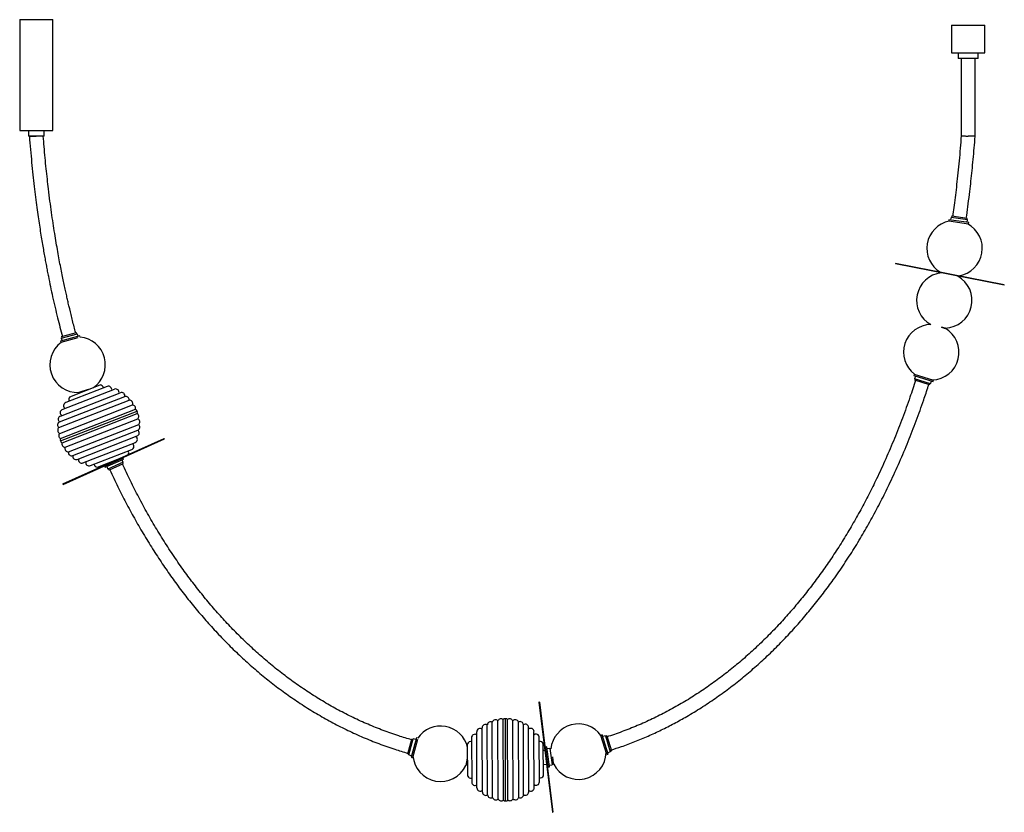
# Model space of a CAD drawing. Header units: millimetres. Extents: x -858 to 917, y -805 to 625.
import ezdxf

# ---------------------------------------------------------------- set-up
doc = ezdxf.new("R2010")
doc.units = ezdxf.units.MM

msp = doc.modelspace()

# ---------------------------------------------------------------- linework, layer by layer
at = {"color": 7, "linetype": 'Continuous', "lineweight": 25}
for p, q in [((-857.9, 624.9), (-857.9, 424.9)), ((-857.9, 624.9), (-797.9, 624.9)), ((-797.9, 424.9), (-797.9, 624.9)), ((822.1, 614.9), (822.1, 564.9)), ((822.1, 614.9), (882.1, 614.9)), ((882.1, 564.9), (882.1, 614.9)), ((822.1, 564.9), (882.1, 564.9)), ((834.3, 564.9), (834.3, 554.9)), ((869.9, 554.9), (834.3, 554.9)), ((839.6, 554.9), (839.6, 415.3)), ((864.6, 414.4), (864.6, 554.9)), ((869.9, 554.9), (869.9, 564.9)), ((-857.9, 424.9), (-797.9, 424.9)), ((-842.3, 424.9), (-842.3, 414.9)), ((-813.5, 414.9), (-842.3, 414.9)), ((-840.4, 414.9), (-840.4, 414.4)), ((-813.5, 414.9), (-813.5, 424.9)), ((821.2, 268.5), (820.5, 263.6)), ((821.2, 268.5), (850.9, 264.2)), ((822.6, 270.8), (822.2, 268.4)), ((822.6, 270.8), (850.2, 266.8)), ((849.9, 264.3), (850.2, 266.8)), ((817.3, 264), (817, 261.6)), ((852.9, 256.3), (817, 261.6)), ((853.3, 258.8), (817.3, 264)), ((850.2, 259.3), (850.9, 264.2)), ((852.9, 256.3), (853.3, 258.8)), ((721, 185.3), (720.8, 184.3)), ((917, 145.9), (720.8, 184.3)), ((917.2, 146.8), (721, 185.3)), ((917, 145.9), (917.2, 146.8)), ((-749.5, 54.4), (-784.6, 44.9)), ((-782.9, 50.6), (-753.9, 58.4)), ((-782.5, 53.3), (-755.5, 60.6)), ((-782.5, 53.3), (-781.9, 50.9)), ((-754.9, 58.2), (-755.5, 60.6)), ((-752.6, 53.6), (-753.9, 58.4)), ((-748.9, 52.2), (-749.5, 54.4)), ((810.8, 68.5), (804.2, 70)), ((804.2, 70), (810.8, 68.1)), ((810, 68.3), (810.1, 68.7)), ((-784.6, 44.9), (-784, 42.5)), ((-753, 50.9), (-784, 42.5)), ((-782.9, 50.6), (-781.6, 45.8)), ((754.8, -14.6), (754, -17)), ((754, -17), (788.7, -28)), ((754.8, -14.6), (789.5, -25.6)), ((-767.3, -55.2), (-712.9, -34)), ((757.1, -18), (755.6, -22.7)), ((784.2, -31.8), (755.6, -22.7)), ((756.5, -23), (755.8, -25.4)), ((782.4, -33.8), (755.8, -25.4)), ((782.4, -33.8), (783.2, -31.5)), ((784.2, -31.8), (785.7, -27)), ((788.7, -28), (789.5, -25.6)), ((-784.6, -90.3), (-676.5, -48.1)), ((-781.3, -78.5), (-686.9, -41.7)), ((-700.1, -36.6), (-775, -65.8)), ((-734.5, -42.4), (-751.4, -47.6)), ((-750.5, -47.4), (-750.2, -48.5)), ((-787.3, -110.8), (-660.5, -61.3)), ((-785.9, -100.7), (-668.4, -54.9)), ((-785.8, -121.3), (-654.5, -70.1)), ((-784.4, -130.7), (-649.2, -77.9)), ((-784.4, -135.1), (-646.2, -81.2)), ((-781.5, -138.3), (-646.2, -85.5)), ((-776.1, -146.2), (-644.8, -94.9)), ((-770.1, -154.9), (-643.3, -105.4)), ((-762.2, -161.4), (-644.8, -115.5)), ((-779.9, -212.6), (-597.6, -130.5)), ((-779.5, -213.5), (-597.1, -131.4)), ((-754.2, -168.2), (-646.1, -126)), ((-743.8, -174.6), (-649.4, -137.7)), ((-597.1, -131.4), (-597.6, -130.5)), ((-730.5, -179.6), (-655.7, -150.4)), ((-717.8, -182.3), (-678.1, -166.8)), ((-704.8, -180.3), (-671.6, -165.3)), ((-703.7, -182.5), (-670.6, -167.6)), ((-700.6, -175.5), (-700.1, -176.7)), ((-671.4, -173.4), (-698.8, -185.8)), ((-671.3, -176.1), (-696.8, -187.6)), ((-676.7, -167.6), (-676.8, -167.3)), ((-671.4, -173.4), (-673.5, -168.9)), ((-671.3, -176.1), (-672.4, -173.8)), ((-670.6, -167.6), (-671.6, -165.3)), ((-704.8, -180.3), (-703.7, -182.5)), ((-700.8, -181.2), (-698.8, -185.8)), ((-699.7, -177.6), (-699.5, -177.9)), ((-697.8, -185.4), (-696.8, -187.6)), ((-779.9, -212.6), (-779.5, -213.5)), ((79.2, -606.2), (78.2, -606.4)), ((78.2, -606.4), (102.4, -804.9)), ((79.2, -606.2), (103.4, -804.8)), ((14.1, -782.7), (13.6, -637.6)), ((18.2, -784.3), (17.7, -636)), ((22.2, -782.7), (21.7, -637.5)), ((-23.7, -768.3), (-24.1, -652.3)), ((-14.4, -773.3), (-14.8, -647.2)), ((-5.5, -778.3), (-6, -642.2)), ((4.8, -780.7), (4.3, -639.7)), ((31.5, -780.6), (31, -639.6)), ((41.8, -778.1), (41.4, -642)), ((50.7, -773.1), (50.3, -647)), ((59.9, -768), (59.6, -652)), ((-158.4, -699.7), (-151, -672.7)), ((-156.2, -701.3), (-148.4, -672.4)), ((-142.7, -670.6), (-152.2, -705.7)), ((-148.6, -673.4), (-151, -672.7)), ((-140.9, -673.5), (-149.8, -706.4)), ((-143.5, -673.7), (-148.4, -672.4)), ((-140.4, -671.3), (-142.7, -670.6)), ((-43.3, -670.2), (-43, -750.5)), ((-33.5, -761), (-33.8, -659.7)), ((69.6, -760.6), (69.3, -659.3)), ((79.1, -750.1), (78.9, -669.8)), ((192.4, -665.4), (190, -666.1)), ((200.7, -700.9), (190, -666.1)), ((203.1, -700.2), (192.4, -665.4)), ((198.1, -667), (193.4, -668.4)), ((198.1, -667), (206.9, -695.7)), ((200.8, -667.2), (198.4, -668)), ((200.8, -667.2), (209, -694)), ((-144.2, -676.1), (-144.4, -676)), ((-50.2, -739.6), (-50.3, -681.2)), ((86.2, -739.1), (86, -680.7)), ((92.5, -687), (90.1, -687.4)), ((94.7, -723.4), (90.1, -687.4)), ((97.2, -723.1), (92.5, -687)), ((97.9, -689.5), (92.9, -690.2)), ((97.9, -689.5), (101.8, -719.3)), ((99.8, -690.3), (98, -690.6)), ((-158.4, -699.7), (-156, -700.4)), ((-156.2, -701.3), (-151.4, -702.7)), ((-152.2, -705.7), (-149.8, -706.4)), ((-51.3, -707.4), (-53.7, -720.6)), ((88.8, -693.1), (86, -693.5)), ((90.8, -692.8), (89.8, -693)), ((102.4, -704.6), (104.1, -717.9)), ((104.9, -718.2), (103, -709.3)), ((198.8, -695.5), (199.1, -695.4)), ((199.3, -696.5), (199.5, -697.2)), ((200.7, -700.9), (203.1, -700.2)), ((201.2, -694.8), (201.4, -694.7)), ((202.1, -697.1), (206.9, -695.7)), ((206.6, -694.7), (209, -694)), ((-53.4, -718.8), (-50.2, -719.1)), ((86.1, -718.6), (91.8, -717.9)), ((92.8, -717.8), (94, -717.7)), ((94.7, -723.4), (97.2, -723.1)), ((96.8, -719.9), (101.8, -719.3)), ((101.6, -718.3), (104.1, -717.9)), ((103.9, -716.4), (104.5, -716.3)), ((102.4, -804.9), (103.4, -804.8))]:
    msp.add_line(p, q, dxfattribs=at)
for centre, radius, start, end in [((827.6, 212.4), 50, 101.306, 239.4233), ((827.6, 212.4), 50, 278.4242, 62.1304), ((809.1, 118.5), 50, 96.8522, 240.5765), ((809.1, 118.5), 50, 271.9006, 60.9952), ((785.6, 25), 50, 91.1236, 232.5333), ((785.6, 25), 50, 272.3964, 59.7495), ((-753.5, 2.4), 50, 126.1017, 272.397), ((-753.5, 2.4), 50, 304.5871, 84.7367), ((-712.9, -40), 6, 6.6091, 90.4607), ((-697.9, -42.2), 6, 345.4701, 111.3227), ((-684.7, -47.2), 5.94, 341.5017, 111.3227), ((-674.3, -53.7), 6, 348.2809, 111.3227), ((-772.8, -71.4), 6, 111.3227, 237.1753), ((-763.3, -59.7), 6, 132.1846, 216.0363), ((-666.5, -60.6), 6, 352.4026, 108.9889), ((-660.4, -67.7), 6.36, 338.2153, 91.0503), ((-655.1, -76.2), 6.16, 343.5055, 84.7188), ((-779.1, -84), 5.94, 111.3227, 241.1436), ((-651.8, -83.3), 6, 21.3299, 63.9849), ((-651.8, -83.3), 6, 338.6605, 21.3154), ((-649.4, -90.8), 6.16, 317.9265, 59.1399), ((-783.5, -106.2), 6, 113.6564, 230.2427), ((-782.4, -95.8), 6, 111.3227, 234.3644), ((-647.6, -100.7), 6.36, 311.595, 64.43), ((-647.2, -110), 6, 293.6564, 50.2427), ((-783.1, -115.6), 6.36, 131.595, 244.43), ((-781.3, -125.4), 6.16, 137.9265, 239.1399), ((-648.3, -120.4), 6, 291.3227, 54.3644), ((-778.8, -132.9), 6, 158.6605, 201.3154), ((-778.8, -132.9), 6, 201.3299, 243.9849), ((-775.6, -140.1), 6.16, 163.5055, 264.7188), ((-657.9, -144.8), 6, 291.3227, 57.1753), ((-651.6, -132.2), 5.94, 291.3227, 61.1436), ((-770.2, -148.5), 6.36, 158.2153, 271.0503), ((-764.2, -155.7), 6, 172.4026, 288.9889), ((-667.4, -156.6), 6, 329.4294, 36.0363), ((-756.3, -162.6), 6, 168.2809, 291.3227), ((-745.9, -169), 5.94, 161.5017, 291.3227), ((-732.7, -174), 6, 165.4701, 291.3227), ((-717.8, -176.3), 6, 186.6091, 270.4607), ((0, -644.4), 6.36, 47.077, 159.912), ((9.9, -642.5), 6.16, 52.3672, 153.5805), ((17.7, -642), 6, 90.1916, 132.8466), ((17.7, -642), 6, 47.5222, 90.1771), ((25.5, -642.4), 6.16, 26.7882, 128.0016), ((35.4, -644.3), 6.36, 20.4567, 133.2917), ((-99, -699.3), 50, 13.252, 145.859), ((-27.9, -659.6), 5.94, 50.3634, 180.1844), ((-18.1, -652.3), 6, 57.1426, 180.1844), ((-8.8, -647.4), 6, 61.2643, 177.8506), ((44.3, -647.3), 6, 2.5181, 119.1044), ((53.6, -652), 6, 0.1844, 123.2261), ((63.4, -659.3), 5.94, 0.1844, 130.0053), ((149.5, -695.5), 50, 35.7793, 174.0877), ((-37.3, -670.2), 6, 54.3318, 180.1844), ((72.9, -669.8), 6, 0.1844, 126.037), ((-44.7, -683.3), 6, 75.4707, 159.3224), ((80.4, -682.9), 6, 21.0463, 104.898), ((-99, -699.3), 50, 184.0768, 334.8167), ((149.5, -695.5), 50, 206.9622, 358.0072), ((-44.6, -737.4), 6, 201.0463, 284.898), ((80.6, -737), 6, 255.4707, 339.3224), ((-37, -750.5), 6, 180.1844, 306.037), ((-27.5, -760.9), 5.94, 180.1844, 310.0053), ((63.7, -760.7), 5.94, 230.3634, 0.1844), ((73.1, -750.1), 6, 234.3318, 0.1844), ((-17.7, -768.3), 6, 180.1844, 303.2261), ((-8.4, -773), 6, 182.5181, 299.1044), ((0.4, -776), 6.36, 200.4567, 313.2917), ((10.3, -777.9), 6.16, 206.7882, 308.0016), ((26, -777.8), 6.16, 232.3672, 333.5805), ((35.8, -775.9), 6.36, 227.077, 339.912), ((44.7, -772.8), 6, 241.2643, 357.8506), ((53.9, -768), 6, 237.1426, 0.1844), ((18.1, -778.3), 6, 227.5222, 270.1771), ((18.1, -778.3), 6, 270.1916, 312.8466)]:
    msp.add_arc(centre, radius, start, end, dxfattribs=at)
for points, knots in [([(-840.4, 414.4), (-840.4, 414.4), (-840.4, 414.4), (-840.2, 414.4), (-839.5, 414.4), (-838.6, 414.5), (-837.3, 414.5), (-835.8, 414.6), (-834.1, 414.6), (-832.1, 414.7), (-830.1, 414.8), (-828.7, 414.8), (-827.9, 414.9), (-827.9, 414.9)], [0, 0, 0, 0, 0.0274102, 0.1362545, 0.2420957, 0.3510107, 0.4569244, 0.5659145, 0.6718642, 0.7808889, 0.8868385, 0.9958602, 1, 1, 1, 1]), ([(-840.4, 414.4), (-839.8, 406.4), (-838.5, 390.7), (-836.4, 367.6), (-834.2, 345.5), (-831.8, 324.6), (-829.4, 304.9), (-827.1, 286.7), (-824.7, 269.8), (-822.4, 254.3), (-820.2, 239.8), (-818, 226.2), (-815.8, 213.5), (-813.8, 201.7), (-811.8, 190.8), (-809.9, 180.7), (-808.1, 171.2), (-804.4, 152.7), (-798.5, 124.5), (-790.1, 88.4), (-783.9, 64.8), (-781, 53.7)], [0, 0, 0, 0, 0.065498, 0.1294398, 0.1900602, 0.2474391, 0.3016516, 0.3527682, 0.3981879, 0.4409662, 0.4811517, 0.5187901, 0.5539237, 0.5865919, 0.616831, 0.6446748, 0.6705751, 0.6964132, 0.7994197, 0.9062454, 1, 1, 1, 1]), ([(-756.9, 60.2), (-757.9, 63.8), (-760.8, 74.7), (-765.2, 92.5), (-769.3, 109.5), (-772.2, 122.4), (-774.3, 131.7), (-776.6, 141.9), (-778.9, 153.1), (-781.4, 165.1), (-784, 178.1), (-786.6, 191.9), (-789.3, 206.8), (-792.1, 222.7), (-794.9, 239.8), (-797.7, 258.1), (-800.6, 277.5), (-803.4, 298.1), (-805.9, 318.2), (-808.1, 337.6), (-810.1, 356.3), (-812.1, 375.8), (-813.8, 395.4), (-814.8, 408.5), (-815.3, 414.9)], [0, 0, 0, 0, 0.031236, 0.093592, 0.153164, 0.177035, 0.203479, 0.23254, 0.264253, 0.298659, 0.335115, 0.374258, 0.416137, 0.460803, 0.509206, 0.560622, 0.61512, 0.672774, 0.733659, 0.78382, 0.836069, 0.89045, 0.947011, 1, 1, 1, 1]), ([(839.6, 415.3), (839, 407.8), (837.8, 392.7), (835.8, 370.4), (833.7, 348.7), (831.4, 328.2), (829.1, 308.8), (826.8, 290.9), (825.1, 278.3), (824.2, 271.8), (824, 270.6)], [0, 0, 0, 0, 0.154905, 0.312478, 0.461999, 0.603667, 0.737666, 0.864173, 0.976737, 1, 1, 1, 1]), ([(839.6, 415.3), (839.6, 415.3), (839.6, 415.3), (839.8, 415.3), (840.5, 415.3), (841.4, 415.3), (842.7, 415.2), (844.2, 415.2), (845.9, 415.1), (847.9, 415), (849.9, 414.9), (851.3, 414.9), (852.1, 414.9), (852.1, 414.9)], [0, 0, 0, 0, 0.027378, 0.136225, 0.242069, 0.350986, 0.4569, 0.56589, 0.671839, 0.780863, 0.886812, 0.995833, 1, 1, 1, 1]), ([(848.7, 267), (849, 268.6), (850.2, 277.2), (852.3, 293.2), (854.9, 313.8), (857.2, 333.7), (859.2, 352.9), (861.2, 372.9), (863, 393.5), (864.1, 407.4), (864.6, 414.4)], [0, 0, 0, 0, 0.031775, 0.175252, 0.326804, 0.451681, 0.581776, 0.717202, 0.858075, 1, 1, 1, 1]), ([(864.6, 414.4), (864.6, 414.4), (864.6, 414.4), (864.4, 414.4), (863.8, 414.4), (862.8, 414.5), (861.6, 414.5), (860, 414.6), (858.3, 414.6), (856.4, 414.7), (854.3, 414.8), (852.9, 414.8), (852.1, 414.9), (852.1, 414.9)], [0, 0, 0, 0, 0.027399, 0.136245, 0.242086, 0.351, 0.456912, 0.5659, 0.671846, 0.780868, 0.886815, 0.995833, 1, 1, 1, 1]), ([(757.1, -25.8), (753.8, -36), (746.4, -58.7), (733.8, -93.7), (719.3, -130.8), (703.7, -167.4), (688.2, -200.9), (673.1, -231.5), (658.5, -259.2), (643.2, -286.4), (627.1, -313.2), (610.5, -339.1), (593.6, -364), (576.2, -388), (558.2, -411.5), (539.4, -434.4), (519.9, -456.6), (499.7, -478.2), (478.7, -499.2), (457.1, -519.3), (434.7, -538.7), (411.6, -557.2), (387.8, -574.8), (363.3, -591.4), (338.2, -607), (312.4, -621.6), (286, -635), (259.1, -647.3), (231.6, -658.2), (212.3, -665.3), (202, -668.3), (201.2, -668.6)], [0, 0, 0, 0, 0.036231, 0.081318, 0.12641, 0.171484, 0.216571, 0.251995, 0.287408, 0.32283, 0.358252, 0.393665, 0.427204, 0.460745, 0.494279, 0.527814, 0.561348, 0.59488, 0.62841, 0.661939, 0.69547, 0.728996, 0.762521, 0.796051, 0.829571, 0.863096, 0.896619, 0.930133, 0.96366, 0.997172, 1, 1, 1, 1]), ([(208.5, -692.4), (214.7, -690.4), (229.1, -685.8), (251.3, -677.4), (275.3, -667.4), (298.9, -656.5), (322.1, -644.7), (346.1, -631.4), (370.8, -616.3), (396.1, -599.5), (420.6, -581.7), (444.5, -563), (467.7, -543.4), (490.1, -522.9), (511.8, -501.7), (532.7, -479.7), (552.9, -457), (572.4, -433.7), (591.1, -409.8), (609.8, -384.4), (628.4, -357.4), (646.8, -328.9), (664.4, -299.7), (681, -270.1), (696.8, -240), (712.7, -207.7), (728.5, -173.1), (744.1, -136.1), (758.6, -98.8), (770.4, -65.4), (777.8, -43.6), (780.7, -34.3), (781, -33.4)], [0, 0, 0, 0, 0.021319, 0.049995, 0.078669, 0.107356, 0.136033, 0.164709, 0.198174, 0.231632, 0.265091, 0.298557, 0.332019, 0.365483, 0.39895, 0.432416, 0.465883, 0.499351, 0.532821, 0.566288, 0.603773, 0.641264, 0.678749, 0.716238, 0.753733, 0.791221, 0.835408, 0.879603, 0.923784, 0.967978, 0.99668, 1, 1, 1, 1]), ([(-151.4, -674), (-159.1, -671.8), (-176.4, -666.7), (-202.6, -657.4), (-230, -646.4), (-257, -634.1), (-283.3, -620.6), (-309.1, -606.1), (-334.3, -590.4), (-358.8, -573.8), (-382.6, -556.3), (-405.7, -537.8), (-428.2, -518.5), (-449.9, -498.5), (-471, -477.6), (-491.3, -456.1), (-510.9, -433.9), (-529.8, -411.1), (-548, -387.8), (-566.2, -362.9), (-584.3, -336.6), (-602.2, -308.7), (-619.3, -280.2), (-635.5, -251.3), (-650.9, -221.9), (-663.3, -197.1), (-670.2, -181.8), (-672.5, -176.7)], [0, 0, 0, 0, 0.032602, 0.072413, 0.11221, 0.15202, 0.191827, 0.231632, 0.271449, 0.31126, 0.351073, 0.390891, 0.430706, 0.470523, 0.510343, 0.550164, 0.589983, 0.629807, 0.669634, 0.709457, 0.754062, 0.798674, 0.843277, 0.887885, 0.932501, 0.977106, 1, 1, 1, 1]), ([(-695.4, -187), (-690.6, -197.3), (-681.3, -217.2), (-666.5, -246.3), (-651.3, -274.5), (-635.3, -302.3), (-618.5, -329.7), (-601.3, -356), (-583.7, -381.4), (-565.7, -405.9), (-546.9, -429.7), (-527.4, -453), (-507.2, -475.7), (-486.3, -497.7), (-464.7, -519), (-442.3, -539.5), (-419.2, -559.2), (-395.4, -578), (-370.9, -595.9), (-345.7, -612.8), (-319.8, -628.8), (-293.3, -643.6), (-266.3, -657.3), (-238.6, -669.9), (-210.5, -681.2), (-183.6, -690.7), (-165.9, -695.9), (-158, -698.2)], [0, 0, 0, 0, 0.044333, 0.08622, 0.1281, 0.169989, 0.211875, 0.253753, 0.293416, 0.333078, 0.372735, 0.412394, 0.452054, 0.491711, 0.531367, 0.571023, 0.610679, 0.650329, 0.689982, 0.729634, 0.769279, 0.808933, 0.848578, 0.888222, 0.927876, 0.967512, 1, 1, 1, 1])]:
    msp.add_open_spline(points, degree=3, knots=knots, dxfattribs=at)

doc.saveas('drawing.dxf')
